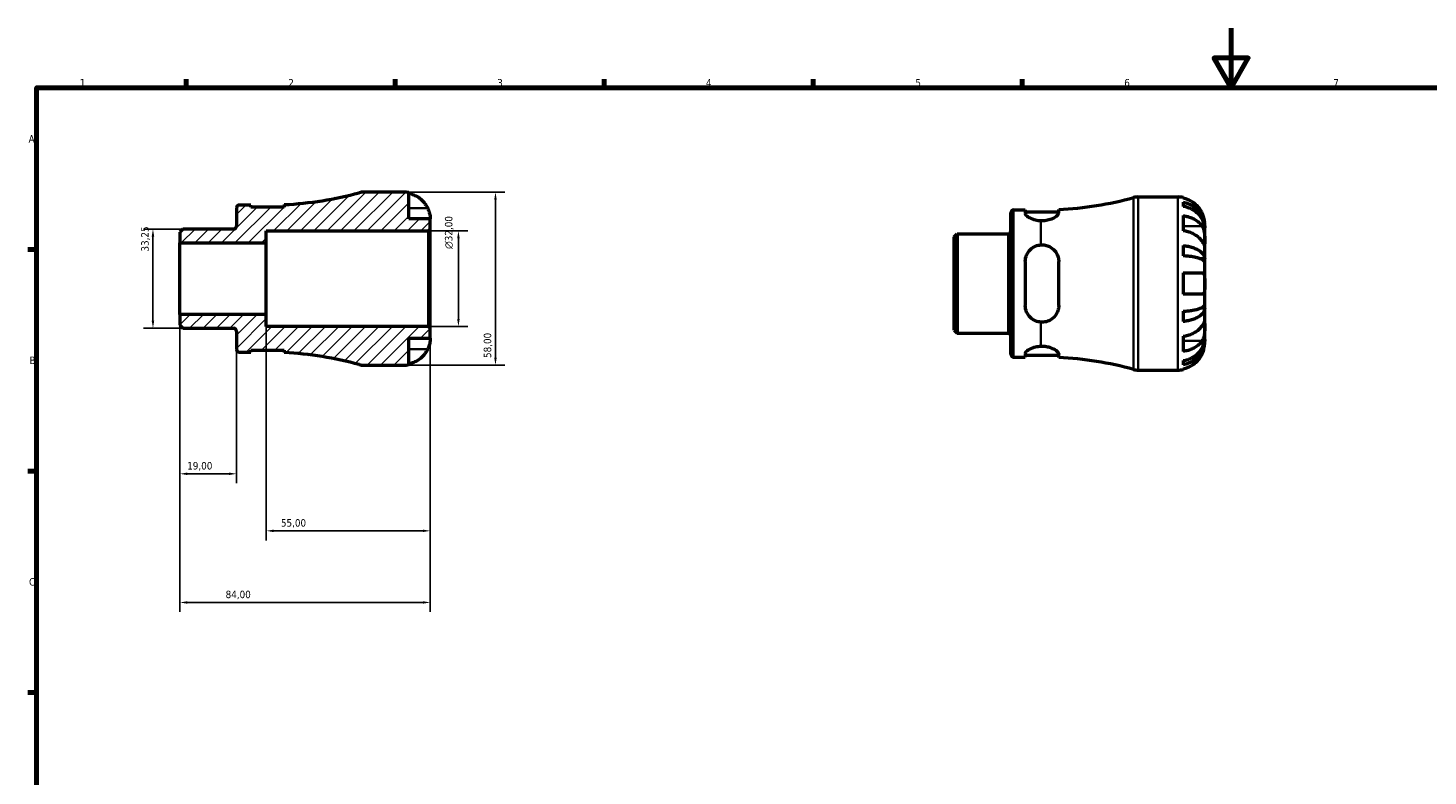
# Model space of a CAD drawing. Header units: millimetres. Extents: x 0 to 905, y 0 to 594.
# Tile 3 of 5: x 17 to 487, y 343 to 594. Entities that reach past the tile are written whole.
import ezdxf

# ---------------------------------------------------------------- set-up
doc = ezdxf.new("R2010")
doc.units = ezdxf.units.MM
for name, color, linetype, lineweight in [('Border (ISO)', 7, 'Continuous', 70), ('Dimension (ISO)', 7, 'Continuous', 25), ('Hatch (ISO)', 7, 'Continuous', 18), ('Visible (ISO)', 7, 'Continuous', 50), ('Visible Narrow (ISO)', 7, 'Continuous', 35)]:
    doc.layers.add(name, color=color, linetype=linetype, lineweight=lineweight)
doc.styles.add('Note Text (ISO)', font='tahoma.ttf')
doc.dimstyles.new('Default (ISO)', dxfattribs={"dimtxt": 2.5, "dimasz": 2.5, "dimexe": 3.175, "dimexo": 0, "dimgap": 0.762, "dimtad": 1, "dimrnd": 1e-08, "dimzin": 0, "dimtxsty": 'Note Text (ISO)', "dimcen": 0.09, "dimdle": 10, "dimclrd": 256, "dimclre": 256, "dimclrt": 232, "dimazin": 0, "dimtfac": 1.40208, "dimtmove": 0, "dimatfit": 3, "dimfxl": 1, "dimtolj": 1, "dimtzin": 0, "dimlwd": -1, "dimlwe": -1, "dimarcsym": 0})

# ---------------------------------------------------------------- blocks, each defined once
blk = doc.blocks.new('Borders Default Border')
at = {"layer": 'Border (ISO)'}
for p, q in [((70.08, 574), (70.08, 576.9)), ((140.17, 574), (140.17, 576.9)), ((210.25, 574), (210.25, 576.9)), ((280.33, 574), (280.33, 576.9)), ((350.42, 574), (350.42, 576.9)), ((20, 519.75), (17.1, 519.75)), ((20, 445.5), (17.1, 445.5)), ((20, 371.25), (17.1, 371.25))]:
    blk.add_line(p, q, dxfattribs=at)
at = {"layer": 'Border (ISO)', "flags": 128}
for points in [[(420.5, 594), (420.5, 574), (414.73, 584), (426.27, 584), (420.5, 574)], [(20, 20), (20, 574), (821, 574), (821, 20), (20, 20)]]:
    blk.add_lwpolyline(points, dxfattribs=at)
at = {"layer": 'Border (ISO)', "color": 232, "true_color": 0xca0064, "char_height": 2.5, "attachment_point": 7, "style": 'Note Text (ISO)'}
for s, insert in [('1', (34.48, 574.4)), ('2', (104.37, 574.4)), ('3', (174.43, 574.35)), ('4', (244.42, 574.4)), ('5', (314.64, 574.35)), ('6', (384.66, 574.35)), ('7', (454.77, 574.4)), ('A', (17.29, 555.62)), ('B', (17.59, 481.37)), ('C', (17.43, 407.08))]:
    blk.add_mtext(s, dxfattribs=dict(at, insert=insert))
blk = doc.blocks.new('*D7')
at = {"layer": 'Defpoints', "color": 0, "transparency": 16777216}
for p in [(59, 526.62), (69, 526.62), (69, 493.38)]:
    blk.add_point(p, dxfattribs=at)
at = {"layer": 'Dimension (ISO)', "transparency": 16777216}
for p, q in [((69, 526.62), (55.82, 526.62)), ((59, 495.88), (59, 524.12)), ((69, 493.38), (55.82, 493.38))]:
    blk.add_line(p, q, dxfattribs=at)
for points in [[(58.58, 524.12), (59.41, 524.12), (59, 526.62)], [(58.58, 495.88), (59.41, 495.88), (59, 493.38)]]:
    blk.add_solid(points, dxfattribs=at)
at = {"layer": 'Dimension (ISO)', "color": 232, "true_color": 0xca0064, "transparency": 16777216, "insert": (55.06, 519.08), "char_height": 2.5, "attachment_point": 1, "rotation": 90, "style": 'Note Text (ISO)'}
blk.add_mtext('\\A1;33,25', dxfattribs=at)
blk = doc.blocks.new('*D8')
at = {"layer": 'Defpoints', "color": 0, "transparency": 16777216}
for p in [(97, 498), (152, 493.42), (97, 425.47)]:
    blk.add_point(p, dxfattribs=at)
at = {"layer": 'Dimension (ISO)', "transparency": 16777216}
for p, q in [((97, 498), (97, 422.29)), ((152, 493.42), (152, 422.29)), ((149.5, 425.47), (99.5, 425.47))]:
    blk.add_line(p, q, dxfattribs=at)
for points in [[(99.5, 425.89), (99.5, 425.05), (97, 425.47)], [(149.5, 425.89), (149.5, 425.05), (152, 425.47)]]:
    blk.add_solid(points, dxfattribs=at)
at = {"layer": 'Dimension (ISO)', "color": 232, "true_color": 0xca0064, "transparency": 16777216, "insert": (101.9, 429.4), "char_height": 2.5, "attachment_point": 1, "style": 'Note Text (ISO)'}
blk.add_mtext('\\A1;55,00', dxfattribs=at)
blk = doc.blocks.new('*D9')
at = {"layer": 'Defpoints', "color": 0, "transparency": 16777216}
for p in [(151.42, 526), (161.42, 526), (151.42, 494)]:
    blk.add_point(p, dxfattribs=at)
at = {"layer": 'Dimension (ISO)', "transparency": 16777216}
for p, q in [((151.42, 526), (164.59, 526)), ((161.42, 496.5), (161.42, 523.5)), ((151.42, 494), (164.59, 494))]:
    blk.add_line(p, q, dxfattribs=at)
for points in [[(161, 523.5), (161.84, 523.5), (161.42, 526)], [(161, 496.5), (161.84, 496.5), (161.42, 494)]]:
    blk.add_solid(points, dxfattribs=at)
at = {"layer": 'Dimension (ISO)', "color": 232, "true_color": 0xca0064, "transparency": 16777216, "insert": (156.9, 519.94), "char_height": 2.5, "attachment_point": 1, "rotation": 90, "style": 'Note Text (ISO)'}
blk.add_mtext('\\A1;\\fAIGDT|b0|i0;\\H2.5000;\\ln\\fTahoma|b0|i0;\\H2.5000;32,00', dxfattribs=at)
blk = doc.blocks.new('*D10')
at = {"layer": 'Defpoints', "color": 0, "transparency": 16777216}
for p in [(143, 539), (143, 481), (173.85, 481)]:
    blk.add_point(p, dxfattribs=at)
at = {"layer": 'Dimension (ISO)', "transparency": 16777216}
for p, q in [((143, 539), (177.02, 539)), ((173.85, 536.5), (173.85, 483.5)), ((143, 481), (177.02, 481))]:
    blk.add_line(p, q, dxfattribs=at)
for points in [[(173.43, 536.5), (174.26, 536.5), (173.85, 539)], [(173.43, 483.5), (174.26, 483.5), (173.85, 481)]]:
    blk.add_solid(points, dxfattribs=at)
at = {"layer": 'Dimension (ISO)', "color": 232, "true_color": 0xca0064, "transparency": 16777216, "insert": (169.91, 483.4), "char_height": 2.5, "attachment_point": 1, "rotation": 90, "style": 'Note Text (ISO)'}
blk.add_mtext('\\A1;58,00', dxfattribs=at)
blk = doc.blocks.new('*D12')
at = {"layer": 'Defpoints', "color": 0, "transparency": 16777216}
for p in [(68, 498), (87, 486.27), (68, 444.59)]:
    blk.add_point(p, dxfattribs=at)
at = {"layer": 'Dimension (ISO)', "transparency": 16777216}
for p, q in [((68, 498), (68, 441.42)), ((87, 486.27), (87, 441.42)), ((84.5, 444.59), (70.5, 444.59))]:
    blk.add_line(p, q, dxfattribs=at)
for points in [[(70.5, 445.01), (70.5, 444.18), (68, 444.59)], [(84.5, 445.01), (84.5, 444.18), (87, 444.59)]]:
    blk.add_solid(points, dxfattribs=at)
at = {"layer": 'Dimension (ISO)', "color": 232, "true_color": 0xca0064, "transparency": 16777216, "insert": (70.48, 448.53), "char_height": 2.5, "attachment_point": 1, "style": 'Note Text (ISO)'}
blk.add_mtext('\\A1;19,00', dxfattribs=at)
blk = doc.blocks.new('*D13')
at = {"layer": 'Defpoints', "color": 0, "transparency": 16777216}
for p in [(68, 498), (152, 493.42), (68, 401.47)]:
    blk.add_point(p, dxfattribs=at)
at = {"layer": 'Dimension (ISO)', "transparency": 16777216}
for p, q in [((68, 498), (68, 398.3)), ((152, 493.42), (152, 398.3)), ((149.5, 401.47), (70.5, 401.47))]:
    blk.add_line(p, q, dxfattribs=at)
for points in [[(70.5, 401.89), (70.5, 401.05), (68, 401.47)], [(149.5, 401.89), (149.5, 401.05), (152, 401.47)]]:
    blk.add_solid(points, dxfattribs=at)
at = {"layer": 'Dimension (ISO)', "color": 232, "true_color": 0xca0064, "transparency": 16777216, "insert": (83.36, 405.41), "char_height": 2.5, "attachment_point": 1, "style": 'Note Text (ISO)'}
blk.add_mtext('\\A1;84,00', dxfattribs=at)

msp = doc.modelspace()

# ---------------------------------------------------------------- hatches: boundary and pattern name
at = {"layer": 'Hatch (ISO)'}
h = msp.add_hatch(dxfattribs=at)
h.set_pattern_fill('ANSI31', color=256, scale=25.4, style=0)
h.set_pattern_definition([(45, (0, 0), (-2.245064, 2.245064), [])])
edge = h.paths.add_edge_path()
edge.add_line((67.999, 494.373), (68.996, 493.375))
edge.add_line((68.996, 493.375), (86.074, 493.375))
edge.add_ellipse((86.074, 492.45), major_axis=(0, 0.925), ratio=1, start_angle=270, end_angle=360, ccw=False)
edge.add_line((86.999, 492.45), (86.999, 486.275))
edge.add_ellipse((87.924, 486.275), major_axis=(-0.925, 0), ratio=1, start_angle=0, end_angle=90)
edge.add_line((87.924, 485.35), (91.844, 485.35))
edge.add_line((91.844, 485.35), (91.844, 485.99))
edge.add_line((91.844, 485.99), (103.044, 485.99))
edge.add_line((103.044, 485.99), (103.044, 485.197))
edge.add_ellipse((96.999, 366.208), major_axis=(6.045, 118.988), ratio=1, start_angle=347.74491, end_angle=360, ccw=False)
edge.add_ellipse((129.68, 486.8), major_axis=(-1.517, -5.598), ratio=1, start_angle=0, end_angle=15.16341)
edge.add_line((129.68, 481), (142.999, 481))
edge.add_ellipse((142.999, 490), major_axis=(0, -9), ratio=1, start_angle=0, end_angle=11.53696)
edge.add_line((144.799, 481.182), (144.799, 490))
edge.add_line((144.799, 490), (151.999, 490))
edge.add_line((151.999, 490), (151.999, 493.42))
edge.add_line((151.999, 493.42), (151.419, 494))
edge.add_line((151.419, 494), (96.999, 494))
edge.add_line((96.999, 494), (96.999, 498))
edge.add_line((96.999, 498), (67.999, 498))
edge.add_line((67.999, 498), (67.999, 494.373))
edge = h.paths.add_edge_path()
edge.add_line((68.996, 526.625), (67.999, 525.627))
edge.add_line((67.999, 525.627), (67.999, 522))
edge.add_line((67.999, 522), (96.999, 522))
edge.add_line((96.999, 522), (96.999, 526))
edge.add_line((96.999, 526), (151.419, 526))
edge.add_line((151.419, 526), (151.999, 526.58))
edge.add_line((151.999, 526.58), (151.999, 530))
edge.add_line((151.999, 530), (144.799, 530))
edge.add_line((144.799, 530), (144.799, 538.818))
edge.add_ellipse((142.999, 530), major_axis=(1.8, 8.818), ratio=1, start_angle=0, end_angle=11.53696)
edge.add_line((142.999, 539), (129.68, 539))
edge.add_ellipse((129.68, 533.2), major_axis=(0, 5.8), ratio=1, start_angle=0, end_angle=15.16341)
edge.add_ellipse((96.999, 653.792), major_axis=(31.164, -114.994), ratio=1, start_angle=347.74491, end_angle=360, ccw=False)
edge.add_line((103.044, 534.803), (103.044, 534.01))
edge.add_line((103.044, 534.01), (91.844, 534.01))
edge.add_line((91.844, 534.01), (91.844, 534.65))
edge.add_line((91.844, 534.65), (87.924, 534.65))
edge.add_ellipse((87.924, 533.725), major_axis=(0, 0.925), ratio=1, start_angle=0, end_angle=90)
edge.add_line((86.999, 533.725), (86.999, 527.55))
edge.add_ellipse((86.074, 527.549), major_axis=(0.925, 0), ratio=1, start_angle=270, end_angle=360, ccw=False)
edge.add_line((86.074, 526.625), (68.996, 526.625))

# ---------------------------------------------------------------- linework, layer by layer
at = {"layer": 'Visible (ISO)'}
for p, q in [((142.999, 539), (129.68, 539)), ((144.799, 530), (144.799, 538.818)), ((389.335, 537.366), (402.654, 537.366)), ((404.454, 537.184), (404.454, 536.958)), ((404.454, 535.651), (404.454, 534.218)), ((86.999, 533.725), (86.999, 527.549)), ((91.844, 534.65), (87.924, 534.65)), ((91.844, 534.01), (91.844, 534.65)), ((103.044, 534.01), (91.844, 534.01)), ((103.044, 534.803), (103.044, 534.01)), ((346.654, 484.641), (346.654, 532.091)), ((347.579, 533.016), (351.499, 533.016)), ((351.499, 533.016), (351.499, 531.891)), ((351.499, 532.376), (362.699, 532.376)), ((362.699, 532.052), (362.699, 533.169)), ((404.454, 531.129), (404.454, 526.038)), ((68.996, 526.625), (67.999, 525.627)), ((86.074, 526.625), (68.996, 526.625)), ((96.999, 522), (96.999, 526)), ((96.999, 526), (151.419, 526)), ((151.999, 530), (144.799, 530)), ((151.419, 526), (151.999, 526.58)), ((151.419, 526), (151.419, 494)), ((151.999, 526.58), (151.999, 530)), ((151.999, 493.42), (151.999, 526.58)), ((411.654, 527.079), (411.636, 527.079)), ((411.654, 527.079), (411.654, 528.366)), ((411.654, 526.589), (411.654, 527.079)), ((411.654, 522.508), (411.654, 526.589)), ((67.999, 525.627), (67.999, 522)), ((67.999, 522), (96.999, 522)), ((67.999, 498), (67.999, 522)), ((96.999, 498), (96.999, 522)), ((327.654, 523.993), (328.651, 524.99)), ((327.654, 492.739), (327.654, 523.993)), ((328.651, 524.99), (345.729, 524.99)), ((328.651, 524.99), (328.651, 491.741)), ((404.454, 521.1), (404.454, 517.641)), ((411.654, 516.607), (411.654, 522.508)), ((411.654, 516.607), (410.329, 516.607)), ((411.654, 515.424), (411.654, 516.607)), ((351.499, 515.726), (351.499, 501.006)), ((362.699, 501.006), (362.699, 515.726)), ((404.454, 511.966), (404.454, 504.766)), ((411.654, 508.366), (411.654, 515.424)), ((411.654, 501.307), (411.654, 508.366)), ((96.999, 498), (67.999, 498)), ((67.999, 498), (67.999, 494.373)), ((96.999, 494), (96.999, 498)), ((404.454, 499.091), (404.454, 495.631)), ((411.654, 500.125), (410.329, 500.125)), ((411.654, 500.125), (411.654, 501.307)), ((411.654, 494.224), (411.654, 500.125)), ((67.999, 494.373), (68.996, 493.375)), ((68.996, 493.375), (86.074, 493.375)), ((151.419, 494), (96.999, 494)), ((151.999, 493.42), (151.419, 494)), ((151.999, 490), (151.999, 493.42)), ((411.654, 490.143), (411.654, 494.224)), ((86.999, 492.45), (86.999, 486.275)), ((144.799, 481.182), (144.799, 490)), ((144.799, 490), (151.999, 490)), ((327.654, 492.739), (328.651, 491.741)), ((328.651, 491.741), (345.729, 491.741)), ((404.454, 490.694), (404.454, 485.602)), ((411.654, 489.653), (411.636, 489.653)), ((411.654, 489.653), (411.654, 490.143)), ((411.654, 488.366), (411.654, 489.653)), ((87.924, 485.35), (91.844, 485.35)), ((91.844, 485.35), (91.844, 485.99)), ((91.844, 485.99), (103.044, 485.99)), ((103.044, 485.99), (103.044, 485.197)), ((347.579, 483.716), (351.499, 483.716)), ((351.499, 484.84), (351.499, 483.716)), ((351.499, 484.356), (362.699, 484.356)), ((362.699, 483.562), (362.699, 484.679)), ((129.68, 481), (142.999, 481)), ((389.335, 479.366), (402.654, 479.366)), ((404.454, 482.514), (404.454, 481.081)), ((404.454, 479.773), (404.454, 479.548))]:
    msp.add_line(p, q, dxfattribs=at)
for centre, radius, start, end in [((96.999, 653.792), 119.142, 272.90832, 285.16341), ((129.68, 533.2), 5.8, 90, 105.16341), ((142.999, 530), 9, 78.46304, 90), ((356.654, 652.157), 119.142, 272.90832, 285.16341), ((389.335, 531.566), 5.8, 90, 105.16341), ((402.654, 528.366), 9, 78.46304, 90), ((87.924, 533.725), 0.925, 90, 180), ((347.579, 532.091), 0.925, 90, 180), ((86.074, 527.549), 0.925, 270, 0), ((345.729, 525.915), 0.925, 270, 0), ((86.074, 492.45), 0.925, 0, 90), ((345.729, 490.816), 0.925, 0, 90), ((87.924, 486.275), 0.925, 180, 270), ((96.999, 366.208), 119.142, 74.83659, 87.09168), ((347.579, 484.641), 0.925, 180, 270), ((356.654, 364.574), 119.142, 74.83659, 87.09168), ((129.68, 486.8), 5.8, 254.83659, 270), ((142.999, 490), 9, 270, 281.53696), ((389.335, 485.166), 5.8, 254.83659, 270), ((402.654, 488.366), 9, 270, 281.53696)]:
    msp.add_arc(centre, radius, start, end, dxfattribs=at)
for points, knots in [([(144.799, 538.592), (145.373, 538.474), (145.934, 538.297), (146.944, 537.877), (147.484, 537.593), (148.49, 536.917), (148.957, 536.525), (149.743, 535.735), (150.135, 535.262), (150.721, 534.38), (150.94, 533.988), (151.123, 533.6)], [0.17075309, 0.17075309, 0.17075309, 0.17075309, 0.33215152, 0.33215152, 0.49888818, 0.49888818, 0.66562485, 0.66562485, 0.83351137, 0.83351137, 0.95687373, 0.95687373, 0.95687373, 0.95687373]), ([(410.778, 531.966), (410.595, 532.353), (410.376, 532.746), (409.79, 533.628), (409.399, 534.1), (408.612, 534.891), (408.145, 535.283), (407.139, 535.958), (406.599, 536.242), (405.589, 536.662), (405.028, 536.84), (404.454, 536.958)], [4.42788405, 4.42788405, 4.42788405, 4.42788405, 4.5512464, 4.5512464, 4.71913293, 4.71913293, 4.88586959, 4.88586959, 5.05260626, 5.05260626, 5.21400469, 5.21400469, 5.21400469, 5.21400469]), ([(404.454, 535.651), (405.031, 535.536), (405.595, 535.364), (406.607, 534.958), (407.146, 534.683), (408.153, 534.031), (408.62, 533.653), (409.406, 532.891), (409.797, 532.436), (410.471, 531.458), (410.754, 530.934), (411.18, 529.936), (411.362, 529.369), (411.599, 528.211), (411.654, 527.62), (411.654, 527.079)], [0.1707461, 0.1707461, 0.1707461, 0.1707461, 0.33284, 0.33284, 0.4994944, 0.4994944, 0.6661487, 0.6661487, 0.8332087, 0.8332087, 1.0002688, 1.0002688, 1.1679728, 1.1679728, 1.3356767, 1.3356767, 1.3356767, 1.3356767]), ([(151.123, 533.6), (151.19, 533.457), (151.254, 533.313), (151.404, 532.953), (151.485, 532.739), (151.634, 532.298), (151.699, 532.074), (151.833, 531.548), (151.888, 531.262), (151.969, 530.699), (151.986, 530.45), (152.001, 530.094), (151.999, 530), (151.999, 530)], [-0.57647647, -0.57647647, -0.57647647, -0.57647647, -0.52968676, -0.52968676, -0.46054026, -0.46054026, -0.38562403, -0.38562403, -0.27730827, -0.27730827, -0.14258086, -0.14258086, 0, 0, 0, 0]), ([(356.654, 529.345), (356.084, 529.373), (355.506, 529.458), (354.294, 529.752), (353.686, 529.987), (352.69, 530.489), (352.245, 530.795), (351.649, 531.382), (351.499, 531.663), (351.499, 531.891)], [0.04411854, 0.04411854, 0.04411854, 0.04411854, 0.21253882, 0.21253882, 0.42507763, 0.42507763, 0.65465872, 0.65465872, 0.88423981, 0.88423981, 0.88423981, 0.88423981]), ([(362.699, 532.052), (362.699, 531.915), (362.647, 531.762), (362.403, 531.369), (362.163, 531.119), (361.431, 530.548), (360.886, 530.226), (359.704, 529.742), (359.108, 529.563), (357.876, 529.353), (357.266, 529.315), (356.654, 529.345)], [-0.97084263, -0.97084263, -0.97084263, -0.97084263, -0.83226467, -0.83226467, -0.63592206, -0.63592206, -0.38633689, -0.38633689, -0.18440752, -0.18440752, -0.00002237, -0.00002237, -0.00002237, -0.00002237]), ([(411.654, 526.589), (411.654, 527.071), (411.599, 527.597), (411.362, 528.627), (411.18, 529.131), (410.754, 530.02), (410.471, 530.486), (409.797, 531.357), (409.406, 531.761), (408.62, 532.44), (408.153, 532.776), (407.146, 533.357), (406.607, 533.601), (405.595, 533.963), (405.031, 534.116), (404.454, 534.218)], [4.0142509, 4.0142509, 4.0142509, 4.0142509, 4.1819549, 4.1819549, 4.3496588, 4.3496588, 4.5167189, 4.5167189, 4.6837789, 4.6837789, 4.8504333, 4.8504333, 5.0170876, 5.0170876, 5.1791816, 5.1791816, 5.1791816, 5.1791816]), ([(404.454, 531.129), (405.028, 531.046), (405.589, 530.92), (406.599, 530.623), (407.139, 530.422), (408.145, 529.945), (408.612, 529.668), (409.399, 529.108), (409.79, 528.774), (410.376, 528.151), (410.595, 527.873), (410.778, 527.599)], [0.17075309, 0.17075309, 0.17075309, 0.17075309, 0.33215152, 0.33215152, 0.49888818, 0.49888818, 0.66562485, 0.66562485, 0.83351137, 0.83351137, 0.95687373, 0.95687373, 0.95687373, 0.95687373]), ([(411.654, 528.366), (411.654, 528.366), (411.654, 528.399), (411.652, 528.534), (411.65, 528.641), (411.627, 528.999), (411.599, 529.292), (411.492, 529.886), (411.432, 530.154), (411.294, 530.646), (411.225, 530.862), (411.065, 531.305), (410.974, 531.531), (410.843, 531.825), (410.811, 531.896), (410.778, 531.966)], [-2.49913258, -2.49913258, -2.49913258, -2.49913258, -2.41505436, -2.41505436, -2.32384732, -2.32384732, -2.1841143, -2.1841143, -2.08674766, -2.08674766, -2.01440674, -2.01440674, -1.93994266, -1.93994266, -1.91637503, -1.91637503, -1.91637503, -1.91637503]), ([(410.778, 522.508), (410.595, 522.782), (410.376, 523.06), (409.79, 523.683), (409.399, 524.017), (408.612, 524.576), (408.145, 524.853), (407.139, 525.331), (406.599, 525.532), (405.589, 525.829), (405.028, 525.955), (404.454, 526.038)], [4.42788405, 4.42788405, 4.42788405, 4.42788405, 4.5512464, 4.5512464, 4.71913293, 4.71913293, 4.88586959, 4.88586959, 5.05260626, 5.05260626, 5.21400469, 5.21400469, 5.21400469, 5.21400469]), ([(410.778, 527.599), (410.837, 527.51), (410.894, 527.416), (411.044, 527.139), (411.131, 526.944), (411.287, 526.517), (411.355, 526.286), (411.489, 525.706), (411.542, 525.353), (411.624, 524.546), (411.641, 524.101), (411.656, 523.244), (411.654, 522.844), (411.654, 522.508)], [-0.58004807, -0.58004807, -0.58004807, -0.58004807, -0.5384523, -0.5384523, -0.46383793, -0.46383793, -0.3862639, -0.3862639, -0.27840269, -0.27840269, -0.14277912, -0.14277912, 0, 0, 0, 0]), ([(351.499, 515.726), (351.499, 516.456), (351.649, 517.222), (352.245, 518.62), (352.69, 519.252), (353.686, 520.215), (354.294, 520.628), (355.506, 521.125), (356.084, 521.263), (356.654, 521.308)], [0.8539587, 0.8539587, 0.8539587, 0.8539587, 1.08353979, 1.08353979, 1.31312088, 1.31312088, 1.52565969, 1.52565969, 1.69407997, 1.69407997, 1.69407997, 1.69407997]), ([(356.654, 521.308), (357.153, 521.348), (357.651, 521.321), (358.653, 521.131), (359.142, 520.964), (360.283, 520.396), (360.88, 519.923), (361.809, 518.833), (362.158, 518.227), (362.563, 517.066), (362.667, 516.533), (362.697, 515.9), (362.699, 515.813), (362.699, 515.726)], [-1.10108918, -1.10108918, -1.10108918, -1.10108918, -0.95035398, -0.95035398, -0.79174028, -0.79174028, -0.55176867, -0.55176867, -0.32761262, -0.32761262, -0.1553015, -0.1553015, -0.12784799, -0.12784799, -0.12784799, -0.12784799]), ([(404.454, 521.1), (405.031, 521.04), (405.595, 520.95), (406.607, 520.737), (407.146, 520.593), (408.153, 520.251), (408.62, 520.053), (409.406, 519.654), (409.797, 519.415), (410.471, 518.903), (410.754, 518.628), (411.18, 518.104), (411.362, 517.807), (411.599, 517.2), (411.654, 516.891), (411.654, 516.607)], [0.1707461, 0.1707461, 0.1707461, 0.1707461, 0.33284, 0.33284, 0.4994944, 0.4994944, 0.6661487, 0.6661487, 0.8332087, 0.8332087, 1.0002688, 1.0002688, 1.1679728, 1.1679728, 1.3356767, 1.3356767, 1.3356767, 1.3356767]), ([(411.654, 522.508), (411.654, 522.325), (411.654, 522.162), (411.653, 521.873), (411.651, 521.751), (411.636, 521.529), (411.618, 521.46), (411.542, 521.448), (411.486, 521.498), (411.349, 521.67), (411.281, 521.765), (411.123, 521.992), (411.035, 522.123), (410.887, 522.344), (410.834, 522.425), (410.778, 522.508)], [0, 0, 0, 0, 0.07774953, 0.07774953, 0.16081914, 0.16081914, 0.27783798, 0.27783798, 0.3882896, 0.3882896, 0.46542959, 0.46542959, 0.54035429, 0.54035429, 0.57953204, 0.57953204, 0.57953204, 0.57953204]), ([(411.654, 515.424), (411.654, 515.564), (411.599, 515.717), (411.362, 516.017), (411.18, 516.163), (410.754, 516.421), (410.471, 516.557), (409.797, 516.81), (409.406, 516.927), (408.62, 517.124), (408.153, 517.222), (407.146, 517.391), (406.607, 517.462), (405.595, 517.567), (405.031, 517.611), (404.454, 517.641)], [4.0142509, 4.0142509, 4.0142509, 4.0142509, 4.1819549, 4.1819549, 4.3496588, 4.3496588, 4.5167189, 4.5167189, 4.6837789, 4.6837789, 4.8504333, 4.8504333, 5.0170876, 5.0170876, 5.1791816, 5.1791816, 5.1791816, 5.1791816]), ([(404.454, 511.966), (405.028, 511.966), (405.589, 511.966), (406.599, 511.966), (407.139, 511.966), (408.145, 511.966), (408.612, 511.966), (409.399, 511.966), (409.79, 511.966), (410.376, 511.966), (410.595, 511.966), (410.778, 511.966)], [0.17075309, 0.17075309, 0.17075309, 0.17075309, 0.33215152, 0.33215152, 0.49888818, 0.49888818, 0.66562485, 0.66562485, 0.83351137, 0.83351137, 0.95687373, 0.95687373, 0.95687373, 0.95687373]), ([(410.778, 511.966), (410.845, 511.966), (410.91, 511.957), (411.059, 511.914), (411.14, 511.868), (411.289, 511.731), (411.355, 511.635), (411.488, 511.345), (411.543, 511.127), (411.624, 510.545), (411.641, 510.166), (411.656, 509.312), (411.654, 508.841), (411.654, 508.366)], [-0.57647647, -0.57647647, -0.57647647, -0.57647647, -0.52968676, -0.52968676, -0.46054026, -0.46054026, -0.38562403, -0.38562403, -0.27730827, -0.27730827, -0.14258086, -0.14258086, 0, 0, 0, 0]), ([(411.654, 508.366), (411.654, 508.086), (411.654, 507.806), (411.652, 507.238), (411.65, 506.953), (411.627, 506.275), (411.599, 505.912), (411.492, 505.41), (411.432, 505.24), (411.294, 505.008), (411.225, 504.932), (411.065, 504.819), (410.974, 504.785), (410.843, 504.768), (410.811, 504.766), (410.778, 504.766)], [-2.49913258, -2.49913258, -2.49913258, -2.49913258, -2.41505436, -2.41505436, -2.32384732, -2.32384732, -2.1841143, -2.1841143, -2.08674766, -2.08674766, -2.01440674, -2.01440674, -1.93994266, -1.93994266, -1.91637503, -1.91637503, -1.91637503, -1.91637503]), ([(410.778, 504.766), (410.595, 504.766), (410.376, 504.766), (409.79, 504.766), (409.399, 504.766), (408.612, 504.766), (408.145, 504.766), (407.139, 504.766), (406.599, 504.766), (405.589, 504.766), (405.028, 504.766), (404.454, 504.766)], [4.42788405, 4.42788405, 4.42788405, 4.42788405, 4.5512464, 4.5512464, 4.71913293, 4.71913293, 4.88586959, 4.88586959, 5.05260626, 5.05260626, 5.21400469, 5.21400469, 5.21400469, 5.21400469]), ([(356.654, 495.424), (356.084, 495.469), (355.506, 495.606), (354.294, 496.104), (353.686, 496.516), (352.69, 497.479), (352.245, 498.112), (351.649, 499.509), (351.499, 500.275), (351.499, 501.006)], [0.04411854, 0.04411854, 0.04411854, 0.04411854, 0.21253882, 0.21253882, 0.42507763, 0.42507763, 0.65465872, 0.65465872, 0.88423981, 0.88423981, 0.88423981, 0.88423981]), ([(362.699, 501.006), (362.699, 500.563), (362.647, 500.127), (362.403, 499.106), (362.163, 498.54), (361.431, 497.374), (360.886, 496.806), (359.704, 496.008), (359.108, 495.737), (357.876, 495.427), (357.266, 495.375), (356.654, 495.424)], [-0.97084263, -0.97084263, -0.97084263, -0.97084263, -0.83226467, -0.83226467, -0.63592206, -0.63592206, -0.38633689, -0.38633689, -0.18440752, -0.18440752, -0.00002237, -0.00002237, -0.00002237, -0.00002237]), ([(404.454, 499.091), (405.031, 499.12), (405.595, 499.165), (406.607, 499.27), (407.146, 499.341), (408.153, 499.509), (408.62, 499.607), (409.406, 499.804), (409.797, 499.922), (410.471, 500.175), (410.754, 500.31), (411.18, 500.569), (411.362, 500.715), (411.599, 501.015), (411.654, 501.167), (411.654, 501.307)], [0.1707461, 0.1707461, 0.1707461, 0.1707461, 0.33284, 0.33284, 0.4994944, 0.4994944, 0.6661487, 0.6661487, 0.8332087, 0.8332087, 1.0002688, 1.0002688, 1.1679728, 1.1679728, 1.3356767, 1.3356767, 1.3356767, 1.3356767]), ([(411.654, 500.125), (411.654, 499.841), (411.599, 499.531), (411.362, 498.924), (411.18, 498.627), (410.754, 498.104), (410.471, 497.829), (409.797, 497.316), (409.406, 497.078), (408.62, 496.679), (408.153, 496.48), (407.146, 496.138), (406.607, 495.994), (405.595, 495.781), (405.031, 495.691), (404.454, 495.631)], [4.0142509, 4.0142509, 4.0142509, 4.0142509, 4.1819549, 4.1819549, 4.3496588, 4.3496588, 4.5167189, 4.5167189, 4.6837789, 4.6837789, 4.8504333, 4.8504333, 5.0170876, 5.0170876, 5.1791816, 5.1791816, 5.1791816, 5.1791816]), ([(404.454, 490.694), (405.028, 490.777), (405.589, 490.903), (406.599, 491.2), (407.139, 491.4), (408.145, 491.878), (408.612, 492.155), (409.399, 492.714), (409.79, 493.048), (410.376, 493.672), (410.595, 493.95), (410.778, 494.224)], [0.17075309, 0.17075309, 0.17075309, 0.17075309, 0.33215152, 0.33215152, 0.49888818, 0.49888818, 0.66562485, 0.66562485, 0.83351137, 0.83351137, 0.95687373, 0.95687373, 0.95687373, 0.95687373]), ([(410.778, 494.224), (410.837, 494.312), (410.894, 494.397), (411.044, 494.622), (411.131, 494.751), (411.287, 494.976), (411.355, 495.07), (411.489, 495.236), (411.542, 495.283), (411.624, 495.27), (411.641, 495.179), (411.656, 494.826), (411.654, 494.56), (411.654, 494.224)], [-0.58004807, -0.58004807, -0.58004807, -0.58004807, -0.5384523, -0.5384523, -0.46383793, -0.46383793, -0.3862639, -0.3862639, -0.27840269, -0.27840269, -0.14277912, -0.14277912, 0, 0, 0, 0]), ([(411.654, 494.224), (411.654, 494.04), (411.654, 493.838), (411.653, 493.387), (411.651, 493.137), (411.636, 492.509), (411.618, 492.123), (411.542, 491.37), (411.486, 491.009), (411.349, 490.423), (411.281, 490.194), (411.123, 489.769), (411.035, 489.575), (410.887, 489.304), (410.834, 489.216), (410.778, 489.133)], [0, 0, 0, 0, 0.07774953, 0.07774953, 0.16081914, 0.16081914, 0.27783798, 0.27783798, 0.3882896, 0.3882896, 0.46542959, 0.46542959, 0.54035429, 0.54035429, 0.57953204, 0.57953204, 0.57953204, 0.57953204]), ([(151.999, 490), (151.999, 490), (151.999, 489.967), (151.997, 489.832), (151.995, 489.725), (151.972, 489.367), (151.944, 489.074), (151.837, 488.479), (151.777, 488.212), (151.638, 487.72), (151.57, 487.504), (151.41, 487.061), (151.319, 486.835), (151.188, 486.54), (151.156, 486.47), (151.123, 486.4)], [-2.49913258, -2.49913258, -2.49913258, -2.49913258, -2.41505436, -2.41505436, -2.32384732, -2.32384732, -2.1841143, -2.1841143, -2.08674766, -2.08674766, -2.01440674, -2.01440674, -1.93994266, -1.93994266, -1.91637503, -1.91637503, -1.91637503, -1.91637503]), ([(404.454, 482.514), (405.031, 482.616), (405.595, 482.769), (406.607, 483.131), (407.146, 483.375), (408.153, 483.955), (408.62, 484.292), (409.406, 484.97), (409.797, 485.375), (410.471, 486.245), (410.754, 486.712), (411.18, 487.6), (411.362, 488.104), (411.599, 489.135), (411.654, 489.661), (411.654, 490.143)], [0.1707461, 0.1707461, 0.1707461, 0.1707461, 0.33284, 0.33284, 0.4994944, 0.4994944, 0.6661487, 0.6661487, 0.8332087, 0.8332087, 1.0002688, 1.0002688, 1.1679728, 1.1679728, 1.3356767, 1.3356767, 1.3356767, 1.3356767]), ([(411.654, 489.653), (411.654, 489.112), (411.599, 488.52), (411.362, 487.363), (411.18, 486.796), (410.754, 485.798), (410.471, 485.274), (409.797, 484.295), (409.406, 483.841), (408.62, 483.079), (408.153, 482.701), (407.146, 482.048), (406.607, 481.774), (405.595, 481.368), (405.031, 481.195), (404.454, 481.081)], [4.0142509, 4.0142509, 4.0142509, 4.0142509, 4.1819549, 4.1819549, 4.3496588, 4.3496588, 4.5167189, 4.5167189, 4.6837789, 4.6837789, 4.8504333, 4.8504333, 5.0170876, 5.0170876, 5.1791816, 5.1791816, 5.1791816, 5.1791816]), ([(410.778, 489.133), (410.595, 488.858), (410.376, 488.581), (409.79, 487.957), (409.399, 487.623), (408.612, 487.064), (408.145, 486.787), (407.139, 486.309), (406.599, 486.108), (405.589, 485.811), (405.028, 485.686), (404.454, 485.602)], [4.42788405, 4.42788405, 4.42788405, 4.42788405, 4.5512464, 4.5512464, 4.71913293, 4.71913293, 4.88586959, 4.88586959, 5.05260626, 5.05260626, 5.21400469, 5.21400469, 5.21400469, 5.21400469]), ([(410.778, 484.766), (410.845, 484.909), (410.91, 485.053), (411.059, 485.413), (411.14, 485.627), (411.289, 486.068), (411.355, 486.292), (411.488, 486.818), (411.543, 487.104), (411.624, 487.666), (411.641, 487.916), (411.656, 488.272), (411.654, 488.366), (411.654, 488.366)], [-0.57647647, -0.57647647, -0.57647647, -0.57647647, -0.52968676, -0.52968676, -0.46054026, -0.46054026, -0.38562403, -0.38562403, -0.27730827, -0.27730827, -0.14258086, -0.14258086, 0, 0, 0, 0]), ([(151.123, 486.4), (150.94, 486.012), (150.721, 485.62), (150.135, 484.738), (149.743, 484.265), (148.957, 483.475), (148.49, 483.083), (147.484, 482.407), (146.944, 482.123), (145.934, 481.703), (145.373, 481.526), (144.799, 481.408)], [4.42788405, 4.42788405, 4.42788405, 4.42788405, 4.5512464, 4.5512464, 4.71913293, 4.71913293, 4.88586959, 4.88586959, 5.05260626, 5.05260626, 5.21400469, 5.21400469, 5.21400469, 5.21400469]), ([(351.499, 484.84), (351.499, 485.069), (351.649, 485.349), (352.245, 485.937), (352.69, 486.243), (353.686, 486.744), (354.294, 486.979), (355.506, 487.274), (356.084, 487.359), (356.654, 487.387)], [0.8539587, 0.8539587, 0.8539587, 0.8539587, 1.08353979, 1.08353979, 1.31312088, 1.31312088, 1.52565969, 1.52565969, 1.69407997, 1.69407997, 1.69407997, 1.69407997]), ([(356.654, 487.387), (357.153, 487.411), (357.651, 487.39), (358.653, 487.26), (359.142, 487.148), (360.283, 486.786), (360.88, 486.5), (361.809, 485.919), (362.158, 485.624), (362.563, 485.139), (362.667, 484.94), (362.697, 484.734), (362.699, 484.707), (362.699, 484.679)], [-1.10108918, -1.10108918, -1.10108918, -1.10108918, -0.95035398, -0.95035398, -0.79174028, -0.79174028, -0.55176867, -0.55176867, -0.32761262, -0.32761262, -0.1553015, -0.1553015, -0.12784799, -0.12784799, -0.12784799, -0.12784799]), ([(404.454, 479.773), (405.028, 479.892), (405.589, 480.069), (406.599, 480.489), (407.139, 480.773), (408.145, 481.449), (408.612, 481.841), (409.399, 482.631), (409.79, 483.104), (410.376, 483.986), (410.595, 484.378), (410.778, 484.766)], [0.17075309, 0.17075309, 0.17075309, 0.17075309, 0.33215152, 0.33215152, 0.49888818, 0.49888818, 0.66562485, 0.66562485, 0.83351137, 0.83351137, 0.95687373, 0.95687373, 0.95687373, 0.95687373])]:
    msp.add_open_spline(points, degree=3, knots=knots, dxfattribs=at)
at = {"layer": 'Visible Narrow (ISO)'}
for p, q in [((387.818, 479.922), (387.818, 536.809)), ((389.335, 537.009), (389.335, 479.723)), ((402.654, 479.723), (402.654, 537.009)), ((150.807, 533.6), (145.115, 533.6)), ((347.579, 532.712), (347.579, 484.019)), ((356.654, 521.793), (356.654, 529.038)), ((410.462, 527.599), (404.77, 527.599)), ((345.729, 491.946), (345.729, 524.786)), ((356.654, 487.694), (356.654, 494.939)), ((410.462, 489.133), (404.77, 489.133)), ((150.807, 486.4), (145.115, 486.4))]:
    msp.add_line(p, q, dxfattribs=at)

# ---------------------------------------------------------------- block references
msp.add_blockref('Borders Default Border', (0, 0))

# ---------------------------------------------------------------- dimensions: what is measured, and where the dimension line sits
at = {"layer": 'Dimension (ISO)'}
for base, p1, p2, angle, picture, middle in [((173.845, 481), (142.999, 539), (142.999, 481), 90, '*D10', (173.845, 487.5)), ((58.996, 526.625), (68.996, 493.375), (68.996, 526.625), 270, '*D7', (58.996, 523.182)), ((67.999, 444.595), (86.999, 486.275), (67.999, 498), 180, '*D12', (74.499, 444.595)), ((67.999, 401.47), (151.999, 493.42), (67.999, 498), 180, '*D13', (87.499, 401.47)), ((96.999, 425.47), (151.999, 493.42), (96.999, 498), 180, '*D8', (105.999, 425.47))]:
    dim = msp.add_linear_dim(base=base, p1=p1, p2=p2, angle=angle, dimstyle='Default (ISO)', override={"dimdec": 2, "dimtp": 0, "dimtm": 0, "dimtdec": 2, "dimtofl": 0, "dimatfit": 1}, dxfattribs=at)
    dim.commit()
    dim.dimension.update_dxf_attribs({"geometry": picture, "text_midpoint": middle, "dimtype": 160})
dim = msp.add_linear_dim(base=(161.419, 526), p1=(151.419, 494), p2=(151.419, 526), angle=90, text='\\fAIGDT|b0|i0;\\H2.5000;\\ln\\fTahoma|b0|i0;\\H2.5000;<>', dimstyle='Default (ISO)', override={"dimdec": 2, "dimtp": 0, "dimtm": 0, "dimtdec": 2, "dimtofl": 0, "dimatfit": 1}, dxfattribs=at)
dim.commit()
dim.dimension.update_dxf_attribs({"geometry": '*D9', "text_midpoint": (161.419, 525.5), "dimtype": 160})

doc.saveas('drawing.dxf')
